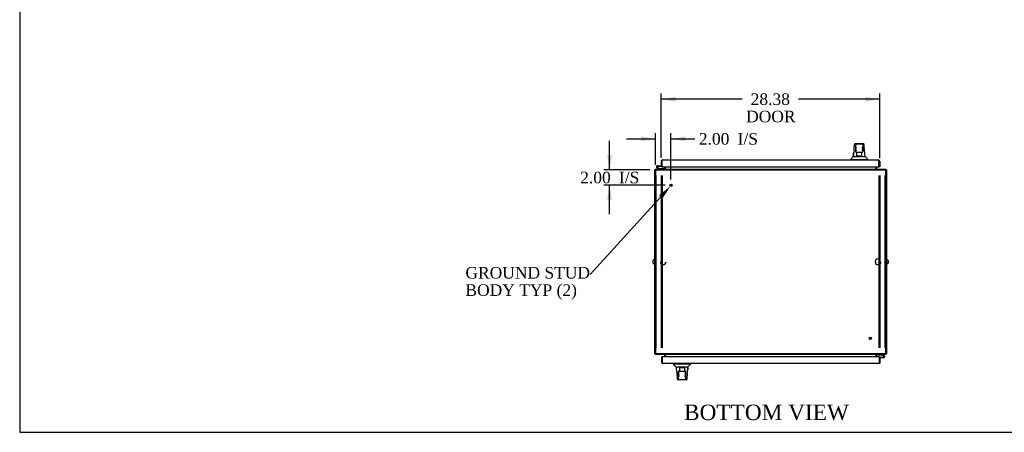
# Model space of a CAD drawing. Header units: inches. Extents: x 1 to 359, y -2 to 239.
# Tile 1 of 10: x 1 to 129, y 1 to 54. Entities that reach past the tile are written whole.
import ezdxf
from ezdxf import colors
from ezdxf.entities.mleader import LeaderData, LeaderLine
from ezdxf.enums import TextEntityAlignment as Align
from ezdxf.lldxf.tags import DXFTag
from ezdxf.math import Vec2, Vec3

# ---------------------------------------------------------------- set-up
doc = ezdxf.new("R2010")
doc.units = ezdxf.units.IN
doc.header["$MEASUREMENT"] = 0
for name, color, linetype in [('COM42890-3', 7, 'Continuous'), ('COM54578-60', 7, 'Continuous'), ('COM71109-1', 7, 'Continuous'), ('COM71110-2', 7, 'Continuous'), ('COM71111-4', 7, 'Continuous'), ('COM71112-4', 7, 'Continuous'), ('Default', 7, 'Continuous'), ('HAN13066', 7, 'Continuous'), ('SCS00680', 7, 'Continuous'), ('STD21878', 7, 'Continuous')]:
    doc.layers.add(name, color=color, linetype=linetype)
doc.styles.add('SEACAD_Times_New_Roman', font='times.ttf')
tags = doc.linetypes.add('HIDDEN2', pattern=[0.1875, 0.125, -0.0625]).pattern_tags.tags
tags[6:7] = [DXFTag(74, 4), DXFTag(75, 0), DXFTag(340, '0'), DXFTag(46, 0.0), DXFTag(50, 0.0), DXFTag(44, 0.0), DXFTag(45, 0.0)]
tags[4:5] = [DXFTag(74, 4), DXFTag(75, 0), DXFTag(340, '0'), DXFTag(46, 0.0), DXFTag(50, 0.0), DXFTag(44, 0.0), DXFTag(45, 0.0)]
doc.dimstyles.new('HAMMOND_(STH-300_x_200)', dxfattribs={"dimtxt": 1.5, "dimasz": 1.875, "dimexe": 0.75, "dimexo": 0.75, "dimgap": 0.375, "dimtad": 0, "dimtih": 1, "dimtoh": 1, "dimzin": 0, "dimdsep": 46, "dimtxsty": 'SEACAD_Times_New_Roman', "dimblk1": '_SE_FILLED', "dimblk2": '_SE_FILLED', "dimsah": 1, "dimcen": 0.75, "dimadec": 0, "dimazin": 0, "dimtfac": 0.8, "dimtofl": 0, "dimtmove": 1, "dimatfit": 3, "dimfxl": 1, "dimtolj": 1, "dimtzin": 0, "dimarcsym": 0})

# ---------------------------------------------------------------- blocks, each defined once
blk = doc.blocks.new('SE3')
at = {"layer": 'COM42890-3', "color": 7, "linetype": 'HIDDEN2'}
for p, q in [((83.93, 11.61), (83.93, 33.98)), ((84.62, 11.61), (84.62, 33.98)), ((84.74, 11.61), (84.74, 33.98)), ((112.8, 33.98), (112.8, 11.61)), ((112.93, 33.98), (112.93, 11.61)), ((113.61, 33.98), (113.61, 11.61)), ((83.93, 23.05), (83.84, 23.05)), ((113.71, 23.05), (113.61, 23.05)), ((83.84, 22.55), (83.93, 22.55)), ((113.61, 22.55), (113.71, 22.55))]:
    blk.add_line(p, q, dxfattribs=at)
at = {"layer": 'COM54578-60', "color": 7, "linetype": 'Continuous'}
for p, q in [((84.2, 34.83), (83.99, 35.04)), ((84.03, 35.08), (84.23, 34.89)), ((84.14, 35.24), (84.07, 35.24)), ((84.18, 35.12), (84.12, 35.12)), ((84.14, 35.24), (84.65, 35.24)), ((84.17, 35.18), (84.19, 35.18)), ((84.65, 35.18), (84.19, 35.18)), ((84.23, 34.89), (84.92, 34.89)), ((84.65, 35.73), (84.65, 35.73)), ((84.65, 35.24), (84.65, 35.24)), ((84.92, 34.89), (84.92, 34.83)), ((112.63, 10.7), (112.63, 10.77)), ((113.32, 10.7), (112.63, 10.7)), ((112.9, 10.41), (113.35, 10.41)), ((113.41, 10.35), (112.9, 10.35)), ((112.9, 10.35), (112.9, 10.35)), ((113.51, 10.51), (113.32, 10.7)), ((113.35, 10.77), (113.56, 10.55)), ((113.37, 10.41), (113.35, 10.41)), ((113.36, 10.47), (113.42, 10.47)), ((113.41, 10.35), (113.48, 10.35)), ((112.9, 9.86), (112.9, 9.86))]:
    blk.add_line(p, q, dxfattribs=at)
for centre in [(84.07, 35.12), (113.48, 10.47)]:
    blk.add_circle(centre, 0.05, dxfattribs=at)
for centre, radius, start, end in [((84.07, 35.12), 0.117, 0, 227.608), ((84.07, 35.12), 0.055, 0, 228.8041), ((84.07, 35.12), 0.055, 228.8041, 360), ((84.07, 35.12), 0.117, 287.0274, 360), ((84.07, 35.12), 0.135, 24.0421, 60.0736), ((113.48, 10.47), 0.135, 204.0421, 240.0736), ((113.48, 10.47), 0.117, 107.0274, 180), ((113.48, 10.47), 0.117, 180, 47.608), ((113.48, 10.47), 0.055, 48.8041, 180), ((113.48, 10.47), 0.055, 180, 48.8041)]:
    blk.add_arc(centre, radius, start, end, dxfattribs=at)
at = {"layer": 'COM71109-1', "color": 7, "linetype": 'Continuous'}
for p, q in [((83.74, 10.86), (83.74, 34.73)), ((83.84, 34.73), (83.74, 34.73)), ((85.02, 35.14), (85.02, 34.92)), ((112.52, 34.92), (112.52, 35.14)), ((113.8, 34.73), (113.71, 34.73)), ((113.8, 34.73), (113.8, 10.86)), ((83.74, 10.86), (83.84, 10.86)), ((85.02, 10.67), (85.02, 10.45)), ((112.52, 10.45), (112.52, 10.67)), ((113.71, 10.86), (113.8, 10.86))]:
    blk.add_line(p, q, dxfattribs=at)
for centre, radius, start, end in [((83.93, 34.64), 0.19, 120, 150), ((84.93, 34.92), 0.095, 270, 0), ((84.93, 34.92), 0.19, 330, 0), ((112.62, 34.92), 0.19, 180, 210), ((112.62, 34.92), 0.095, 180, 270), ((113.61, 34.64), 0.19, 30, 60), ((83.93, 10.96), 0.19, 210, 240), ((84.93, 10.67), 0.095, 0, 90), ((84.93, 10.67), 0.19, 0, 30), ((112.62, 10.67), 0.19, 150, 180), ((112.62, 10.67), 0.095, 90, 180), ((113.61, 10.96), 0.19, 300, 330)]:
    blk.add_arc(centre, radius, start, end, dxfattribs=at)
at = {"layer": 'COM71110-2', "color": 7, "linetype": 'HIDDEN2'}
for centre, start in [((112.71, 22.8), 90), ((84.84, 22.8), 180)]:
    blk.add_arc(centre, 0.375, start, 0, dxfattribs=at)
at = {"layer": 'COM71111-4', "color": 7, "linetype": 'Continuous'}
for p, q in [((83.84, 34.83), (113.71, 34.83)), ((83.84, 34.83), (83.84, 34.64)), ((83.84, 34.64), (83.84, 10.96)), ((85.12, 34.92), (85.12, 35.14)), ((85.12, 34.92), (85.12, 34.83)), ((112.43, 35.14), (112.43, 34.92)), ((112.43, 34.83), (112.43, 34.92)), ((113.71, 34.64), (113.71, 34.83)), ((113.71, 10.96), (113.71, 34.64)), ((83.84, 10.96), (83.84, 10.77)), ((113.71, 10.77), (83.84, 10.77)), ((85.12, 10.77), (85.12, 10.67)), ((85.12, 10.45), (85.12, 10.67)), ((112.43, 10.67), (112.43, 10.77)), ((112.43, 10.67), (112.43, 10.45)), ((113.71, 10.77), (113.71, 10.96))]:
    blk.add_line(p, q, dxfattribs=at)
at = {"layer": 'COM71111-4', "color": 7, "linetype": 'HIDDEN2'}
for p, q in [((83.84, 34.73), (113.71, 34.73)), ((85.09, 34.83), (85.09, 34.73)), ((85.12, 34.83), (85.12, 34.73)), ((112.43, 34.83), (112.43, 34.73)), ((112.46, 34.83), (112.46, 34.73)), ((113.71, 10.86), (83.84, 10.86)), ((85.09, 10.77), (85.09, 10.86)), ((85.12, 10.77), (85.12, 10.86)), ((112.43, 10.77), (112.43, 10.86)), ((112.46, 10.77), (112.46, 10.86))]:
    blk.add_line(p, q, dxfattribs=at)
at = {"layer": 'COM71112-4', "color": 7, "linetype": 'Continuous'}
for p, q in [((84.55, 35.82), (84.55, 35.24)), ((84.65, 35.91), (84.61, 35.95)), ((84.65, 35.82), (84.65, 35.95)), ((84.65, 35.91), (84.65, 35.82)), ((84.65, 35.82), (84.65, 35.82)), ((84.65, 35.82), (84.65, 35.24)), ((84.65, 35.82), (84.65, 35.14)), ((84.74, 36.01), (112.74, 36.01)), ((84.74, 36.01), (84.74, 36.01)), ((84.74, 36.01), (84.74, 36.01)), ((112.74, 36.01), (112.74, 36.01)), ((112.74, 36.01), (112.74, 36.01)), ((112.83, 35.91), (112.87, 35.95)), ((112.83, 35.82), (112.83, 35.95)), ((112.83, 35.82), (112.83, 35.91)), ((112.83, 35.82), (112.83, 35.82)), ((112.83, 35.14), (112.83, 35.82)), ((112.83, 35.14), (112.83, 35.82)), ((112.93, 35.82), (112.93, 35.14)), ((84.55, 35.24), (84.65, 35.24)), ((84.65, 35.14), (112.83, 35.14)), ((112.93, 35.14), (112.83, 35.14)), ((84.62, 10.45), (84.71, 10.45)), ((84.62, 10.45), (84.62, 9.77)), ((112.9, 10.45), (84.71, 10.45)), ((84.71, 10.45), (84.71, 9.77)), ((84.71, 10.45), (84.71, 9.77)), ((112.9, 9.77), (112.9, 10.45)), ((112.99, 10.35), (112.9, 10.35)), ((112.9, 9.77), (112.9, 10.35)), ((112.99, 9.77), (112.99, 10.35)), ((84.71, 9.68), (84.67, 9.64)), ((84.71, 9.77), (84.71, 9.77)), ((84.71, 9.77), (84.71, 9.68)), ((84.71, 9.77), (84.71, 9.64)), ((112.8, 9.58), (84.81, 9.58)), ((84.81, 9.58), (84.81, 9.58)), ((84.81, 9.58), (84.81, 9.58)), ((112.8, 9.58), (112.8, 9.58)), ((112.8, 9.58), (112.8, 9.58)), ((112.9, 9.77), (112.9, 9.77)), ((112.9, 9.68), (112.9, 9.77)), ((112.9, 9.77), (112.9, 9.64)), ((112.9, 9.68), (112.94, 9.64))]:
    blk.add_line(p, q, dxfattribs=at)
for centre, start, end in [((84.74, 35.82), 136.168, 180), ((84.74, 35.82), 90.1509, 136.168), ((84.74, 35.82), 90, 90.0573), ((112.74, 35.82), 89.9427, 90), ((112.74, 35.82), 43.832, 89.8491), ((112.74, 35.82), 0, 43.832), ((84.81, 9.77), 180, 223.832), ((84.81, 9.77), 223.832, 269.8491), ((84.81, 9.77), 269.9427, 270), ((112.8, 9.77), 270.1509, 316.168), ((112.8, 9.77), 270, 270.0573), ((112.8, 9.77), 316.168, 0)]:
    blk.add_arc(centre, 0.19, start, end, dxfattribs=at)
for points in [[(84.65, 35.95), (84.66, 35.97), (84.68, 35.99), (84.71, 36.01), (84.73, 36.01), (84.74, 36.01)], [(112.83, 35.95), (112.82, 35.97), (112.8, 35.99), (112.77, 36.01), (112.75, 36.01), (112.74, 36.01)], [(84.71, 9.64), (84.73, 9.62), (84.74, 9.6), (84.78, 9.58), (84.79, 9.58), (84.81, 9.58)], [(112.9, 9.64), (112.88, 9.62), (112.87, 9.6), (112.84, 9.58), (112.82, 9.58), (112.8, 9.58)]]:
    blk.add_open_spline(points, degree=3, knots=[0, 0, 0, 0, 0.5, 0.5, 1, 1, 1, 1], dxfattribs=at)
at = {"layer": 'HAN13066', "color": 7, "linetype": 'Continuous'}
for p, q in [((109.66, 38.07), (109.67, 38.07)), ((109.72, 38.13), (110.82, 38.13)), ((109.82, 37.49), (109.82, 37.96)), ((109.82, 37.08), (109.82, 37.49)), ((109.82, 37.05), (109.82, 37.08)), ((110.64, 38.05), (109.91, 38.05)), ((110.73, 37.96), (110.73, 37.49)), ((110.73, 37.49), (110.73, 37.08)), ((110.73, 37.08), (110.73, 37.05)), ((110.88, 38.07), (110.88, 38.07)), ((109.18, 36.1), (109.18, 36.01)), ((109.18, 36.09), (109.53, 36.09)), ((109.49, 36.45), (109.69, 36.45)), ((109.53, 36.09), (109.77, 36.09)), ((109.69, 36.45), (109.8, 36.45)), ((109.77, 36.09), (110.21, 36.09)), ((109.8, 36.45), (110.01, 36.45)), ((109.91, 36.99), (109.88, 36.99)), ((110.64, 36.99), (109.91, 36.99)), ((109.97, 36.56), (109.97, 36.99)), ((109.97, 36.52), (109.97, 36.56)), ((110.19, 36.51), (110, 36.51)), ((110.01, 36.45), (110.08, 36.45)), ((110.08, 36.45), (110.17, 36.45)), ((110.17, 36.45), (110.21, 36.45)), ((110.36, 36.51), (110.19, 36.51)), ((110.21, 36.45), (110.33, 36.45)), ((110.21, 36.09), (110.33, 36.09)), ((110.33, 36.45), (110.63, 36.45)), ((110.33, 36.09), (110.38, 36.09)), ((110.54, 36.51), (110.36, 36.51)), ((110.38, 36.09), (110.53, 36.09)), ((110.53, 36.09), (111.01, 36.09)), ((110.57, 36.99), (110.57, 36.56)), ((110.57, 36.56), (110.57, 36.52)), ((110.63, 36.45), (110.74, 36.45)), ((110.67, 36.99), (110.64, 36.99)), ((110.74, 36.45), (111.06, 36.45)), ((111.01, 36.09), (111.36, 36.09)), ((111.36, 36.01), (111.36, 36.1)), ((86.19, 9.58), (86.19, 9.5)), ((86.54, 9.5), (86.19, 9.5)), ((86.81, 9.14), (86.49, 9.14)), ((87.02, 9.5), (86.54, 9.5)), ((86.92, 9.14), (86.81, 9.14)), ((87.22, 9.14), (86.92, 9.14)), ((86.98, 9.04), (86.98, 9.08)), ((86.98, 8.6), (86.98, 9.04)), ((87.01, 9.08), (87.19, 9.08)), ((87.16, 9.5), (87.02, 9.5)), ((87.22, 9.5), (87.16, 9.5)), ((87.19, 9.08), (87.36, 9.08)), ((87.33, 9.5), (87.22, 9.5)), ((87.33, 9.14), (87.22, 9.14)), ((87.78, 9.5), (87.33, 9.5)), ((87.37, 9.14), (87.33, 9.14)), ((87.36, 9.08), (87.55, 9.08)), ((87.47, 9.14), (87.37, 9.14)), ((87.53, 9.14), (87.47, 9.14)), ((87.74, 9.14), (87.53, 9.14)), ((87.58, 9.08), (87.58, 9.04)), ((87.58, 9.04), (87.58, 8.6)), ((87.85, 9.14), (87.74, 9.14)), ((88.01, 9.5), (87.78, 9.5)), ((88.05, 9.14), (87.85, 9.14)), ((88.37, 9.5), (88.01, 9.5)), ((88.37, 9.5), (88.37, 9.58)), ((86.82, 8.51), (86.82, 8.54)), ((86.82, 8.11), (86.82, 8.51)), ((86.82, 7.63), (86.82, 8.11)), ((86.88, 8.6), (86.91, 8.6)), ((86.91, 8.6), (87.64, 8.6)), ((87.64, 8.6), (87.67, 8.6)), ((87.73, 8.54), (87.73, 8.51)), ((87.73, 8.51), (87.73, 8.11)), ((87.73, 8.11), (87.73, 7.63)), ((86.67, 7.52), (86.67, 7.52)), ((87.82, 7.46), (86.73, 7.46)), ((86.91, 7.54), (87.64, 7.54)), ((87.88, 7.52), (87.88, 7.52))]:
    blk.add_line(p, q, dxfattribs=at)
for centre, radius, start, end in [((125.41, 35.45), 15.93, 173.1476, 176.4108), ((109.72, 38.07), 0.06, 89.9925, 174.0071), ((109.91, 37.96), 0.09, 90, 180), ((110.07, 37.48), 0.259, 130.7149, 177.9019), ((109.86, 37.49), 0.0411, 178.3464, 179.9974), ((109.91, 37.08), 0.09, 180, 270), ((110.64, 37.96), 0.09, 0, 90), ((110.47, 37.48), 0.259, 2.0981, 49.2851), ((110.64, 37.08), 0.09, 270, 0), ((110.68, 37.49), 0.0411, 0.0026, 1.6536), ((110.82, 38.07), 0.06, 5.5758, 90.0089), ((49.02, 30.4), 62.32, 5.5659, 6.5216), ((105.39, 39.73), 5.25, 316.2334, 321.3827), ((109.88, 37.05), 0.06, 180, 270), ((110.67, 37.05), 0.06, 270, 0), ((123.48, 46.64), 16.06, 219.3746, 221.0327), ((74.07, -1.05), 16.06, 39.3746, 41.0327), ((148.53, 15.19), 62.32, 185.5659, 186.5216), ((72.14, 10.14), 15.93, 353.1476, 356.4108), ((92.16, 5.87), 5.25, 136.2334, 141.3827), ((86.91, 8.51), 0.09, 90, 180), ((86.88, 8.54), 0.06, 90, 180), ((86.86, 8.11), 0.0411, 180.0026, 181.6536), ((87.08, 8.12), 0.259, 182.0981, 229.2851), ((87.64, 8.51), 0.09, 0, 90), ((87.47, 8.12), 0.259, 310.7149, 357.9019), ((87.67, 8.54), 0.06, 0, 90), ((87.69, 8.11), 0.0411, 358.3464, 359.9974), ((86.73, 7.52), 0.06, 185.5758, 270.0089), ((86.91, 7.63), 0.09, 180, 270), ((87.64, 7.63), 0.09, 270, 0), ((87.82, 7.52), 0.06, 269.9925, 354.0071)]:
    blk.add_arc(centre, radius, start, end, dxfattribs=at)
for points in [[(109.59, 37.35), (109.61, 37.59), (109.64, 37.83), (109.66, 38.07)], [(110.93, 37.48), (110.91, 37.68), (110.9, 37.88), (110.88, 38.07)], [(109.5, 36.45), (109.51, 36.59), (109.53, 36.73), (109.54, 36.88)], [(88.05, 9.14), (88.04, 9), (88.02, 8.86), (88.01, 8.72)], [(86.61, 8.11), (86.63, 7.91), (86.65, 7.72), (86.67, 7.52)], [(87.96, 8.24), (87.93, 8), (87.91, 7.76), (87.88, 7.52)]]:
    blk.add_open_spline(points, degree=3, dxfattribs=at)
for points, knots in [([(109.91, 37.2), (109.9, 37.22), (109.9, 37.23), (109.89, 37.25), (109.88, 37.26), (109.87, 37.3), (109.86, 37.32), (109.84, 37.36), (109.84, 37.37), (109.83, 37.4), (109.83, 37.41), (109.82, 37.44), (109.82, 37.46), (109.82, 37.49)], [0, 0, 0, 0, 0.125, 0.125, 0.25, 0.25, 0.5, 0.5, 0.625, 0.625, 0.75, 0.75, 1, 1, 1, 1]), ([(110.73, 37.49), (110.73, 37.46), (110.72, 37.44), (110.71, 37.41), (110.71, 37.4), (110.7, 37.37), (110.7, 37.36), (110.69, 37.32), (110.68, 37.3), (110.66, 37.26), (110.66, 37.25), (110.65, 37.23), (110.64, 37.22), (110.64, 37.2)], [0, 0, 0, 0, 0.25, 0.25, 0.375, 0.375, 0.5, 0.5, 0.75, 0.75, 0.875, 0.875, 1, 1, 1, 1]), ([(109.97, 36.56), (109.97, 36.56), (109.97, 36.57), (109.98, 36.58), (109.98, 36.59), (109.99, 36.61), (109.99, 36.62), (110, 36.64)], [0, 0, 0, 0, 0.25, 0.25, 0.5, 0.5, 1, 1, 1, 1]), ([(110, 36.51), (110, 36.51), (109.99, 36.51), (109.99, 36.51), (109.98, 36.51), (109.98, 36.51), (109.97, 36.51), (109.97, 36.52), (109.97, 36.52), (109.97, 36.52)], [0, 0, 0, 0, 0.25, 0.25, 0.5, 0.5, 0.75, 0.75, 1, 1, 1, 1]), ([(110.54, 36.64), (110.55, 36.62), (110.55, 36.61), (110.56, 36.59), (110.57, 36.58), (110.57, 36.57), (110.57, 36.56), (110.57, 36.56)], [0, 0, 0, 0, 0.5, 0.5, 0.75, 0.75, 1, 1, 1, 1]), ([(110.57, 36.52), (110.57, 36.52), (110.57, 36.52), (110.57, 36.51), (110.56, 36.51), (110.56, 36.51), (110.55, 36.51), (110.54, 36.51)], [0, 0, 0, 0, 0.25, 0.25, 0.5, 0.5, 1, 1, 1, 1]), ([(86.98, 9.08), (86.98, 9.08), (86.98, 9.08), (86.98, 9.08), (86.98, 9.08), (86.99, 9.08), (87, 9.08), (87.01, 9.08)], [0, 0, 0, 0, 0.25, 0.25, 0.5, 0.5, 1, 1, 1, 1]), ([(87.01, 8.95), (87, 8.97), (86.99, 8.98), (86.98, 9), (86.98, 9.01), (86.98, 9.02), (86.98, 9.03), (86.98, 9.04)], [0, 0, 0, 0, 0.5, 0.5, 0.75, 0.75, 1, 1, 1, 1]), ([(87.55, 9.08), (87.55, 9.08), (87.55, 9.08), (87.56, 9.08), (87.56, 9.08), (87.57, 9.08), (87.57, 9.08), (87.57, 9.08), (87.58, 9.08), (87.58, 9.08)], [0, 0, 0, 0, 0.25, 0.25, 0.5, 0.5, 0.75, 0.75, 1, 1, 1, 1]), ([(87.58, 9.04), (87.58, 9.03), (87.57, 9.02), (87.57, 9.01), (87.57, 9), (87.56, 8.98), (87.55, 8.97), (87.55, 8.95)], [0, 0, 0, 0, 0.25, 0.25, 0.5, 0.5, 1, 1, 1, 1]), ([(86.82, 8.11), (86.82, 8.13), (86.82, 8.15), (86.83, 8.19), (86.84, 8.2), (86.84, 8.22), (86.85, 8.23), (86.86, 8.27), (86.87, 8.29), (86.88, 8.33), (86.89, 8.34), (86.9, 8.36), (86.91, 8.38), (86.91, 8.39)], [0, 0, 0, 0, 0.25, 0.25, 0.375, 0.375, 0.5, 0.5, 0.75, 0.75, 0.875, 0.875, 1, 1, 1, 1]), ([(87.64, 8.39), (87.65, 8.38), (87.65, 8.36), (87.66, 8.34), (87.67, 8.33), (87.68, 8.29), (87.69, 8.27), (87.7, 8.23), (87.71, 8.22), (87.71, 8.2), (87.72, 8.19), (87.73, 8.15), (87.73, 8.13), (87.73, 8.11)], [0, 0, 0, 0, 0.125, 0.125, 0.25, 0.25, 0.5, 0.5, 0.625, 0.625, 0.75, 0.75, 1, 1, 1, 1])]:
    blk.add_open_spline(points, degree=3, knots=knots, dxfattribs=at)
at = {"layer": 'SCS00680', "color": 7, "linetype": 'Continuous'}
for centre, start, end in [((83.8, 22.8), 100.3132, 259.6868), ((113.74, 22.8), 280.3132, 79.6868)]:
    blk.add_arc(centre, 0.331, start, end, dxfattribs=at)
at = {"layer": 'STD21878', "color": 7, "linetype": 'HIDDEN2'}
for centre, radius in [((85.84, 32.73), 0.141), ((85.84, 32.73), 0.125), ((111.71, 12.86), 0.141), ((111.71, 12.86), 0.125)]:
    blk.add_circle(centre, radius, dxfattribs=at)
blk = doc.blocks.new('DMBLK9002')
at = {"layer": 'Default', "linetype": 'Continuous'}
for points in [[(86.43, 44.21), (84.55, 43.9), (86.43, 43.58)], [(111.05, 44.21), (111.05, 43.58), (112.93, 43.9)]]:
    blk.add_hatch(color=7, dxfattribs=at).paths.add_polyline_path(points)
at = {"layer": 'Default', "color": 7, "linetype": 'Continuous'}
for p, q in [((84.55, 36.28), (84.55, 44.65)), ((95.07, 43.9), (84.55, 43.9)), ((112.93, 43.9), (102.41, 43.9)), ((112.93, 36.23), (112.93, 44.65))]:
    blk.add_line(p, q, dxfattribs=at)
at = {"layer": 'Default', "color": 7, "linetype": 'Continuous', "style": 'SEACAD_Times_New_Roman'}
for s, p in [('28.38', (96.18, 44.65)), ('DOOR', (95.59, 42.4))]:
    blk.add_text(s, height=1.5, dxfattribs=at).set_placement(p, align=Align.TOP_LEFT)
blk = doc.blocks.new('_SE_FILLED')
at = {"color": 0}
blk.add_line((0, 0), (-1, 0), dxfattribs=at)
blk.add_solid([(0, 0), (-1, -0.1665), (-1, 0.1665), (0, 0)], dxfattribs=at)
blk = doc.blocks.new('DMBLK9006')
at = {"layer": 'Default', "linetype": 'Continuous'}
for points in [[(77.56, 36.61), (77.87, 34.73), (78.18, 36.61)], [(77.56, 30.86), (78.18, 30.86), (77.87, 32.73)]]:
    blk.add_hatch(color=7, dxfattribs=at).paths.add_polyline_path(points)
at = {"layer": 'Default', "color": 7, "linetype": 'Continuous'}
for p, q in [((77.87, 34.73), (77.87, 38.48)), ((83.09, 34.73), (77.12, 34.73)), ((85.09, 32.73), (77.12, 32.73)), ((77.87, 28.98), (77.87, 32.73))]:
    blk.add_line(p, q, dxfattribs=at)
at = {"layer": 'Default', "color": 7, "linetype": 'Continuous', "style": 'SEACAD_Times_New_Roman'}
for s, p in [('2.00', (74.06, 34.48)), ('I/S', (79.09, 34.48))]:
    blk.add_text(s, height=1.5, dxfattribs=at).set_placement(p, align=Align.TOP_LEFT)
blk = doc.blocks.new('DMBLK9007')
at = {"layer": 'Default', "linetype": 'Continuous'}
for points in [[(81.96, 39.07), (81.96, 38.44), (83.84, 38.75)], [(87.71, 39.07), (85.84, 38.75), (87.71, 38.44)]]:
    blk.add_hatch(color=7, dxfattribs=at).paths.add_polyline_path(points)
at = {"layer": 'Default', "color": 7, "linetype": 'Continuous'}
for p, q in [((80.09, 38.75), (83.84, 38.75)), ((83.84, 35.39), (83.84, 39.5)), ((85.84, 33.48), (85.84, 39.5)), ((85.84, 38.75), (88.18, 38.75)), ((88.18, 38.75), (88.93, 38.75))]:
    blk.add_line(p, q, dxfattribs=at)
at = {"layer": 'Default', "color": 7, "linetype": 'Continuous', "style": 'SEACAD_Times_New_Roman'}
for s, p in [('I/S', (94.49, 39.5)), ('2.00', (89.46, 39.5))]:
    blk.add_text(s, height=1.5, dxfattribs=at).set_placement(p, align=Align.TOP_LEFT)
blk = doc.blocks.new('BORDER')
at = {"layer": 'Default', "color": 7, "linetype": 'Continuous'}
for p, q in [((-41.86, 27.86), (-41.86, 0)), ((-41.86, 0), (0, 0))]:
    blk.add_line(p, q, dxfattribs=at)

msp = doc.modelspace()

# ---------------------------------------------------------------- block references
at = {"layer": 'Default', "color": 7, "xscale": 8.55, "yscale": 8.55, "zscale": 8.55}
msp.add_blockref('BORDER', (359.223, 0.67), dxfattribs=at)
at = {"layer": 'Default'}
msp.add_blockref('SE3', (0, 0), dxfattribs=at)

# ---------------------------------------------------------------- texts
at = {"layer": 'Default', "color": 7, "linetype": 'Continuous', "style": 'SEACAD_Times_New_Roman'}
msp.add_text('BOTTOM VIEW', height=2, dxfattribs=at).set_placement((87.539, 4.259), align=Align.TOP_LEFT)

# ---------------------------------------------------------------- dimensions: what is measured, and where the dimension line sits
at = {"layer": 'Default', "color": 7, "linetype": 'Continuous'}
dim = msp.add_linear_dim(base=(84.552702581, 43.89537165), p1=(112.927702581, 35.480774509), p2=(84.552702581, 35.533274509), text='\\A1;<>\\PDOOR', dimstyle='HAMMOND_(STH-300_x_200)', override={"dimtmove": 0}, dxfattribs=at)
dim.commit()
dim.dimension.update_dxf_attribs({"geometry": 'DMBLK9002', "text_midpoint": (98.740202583, 43.89537165), "dimtype": 160})
dim = msp.add_linear_dim(base=(85.838, 38.755), p1=(83.838, 34.636), p2=(85.838, 32.731), text='\\A1;<> I/S', dimstyle='HAMMOND_(STH-300_x_200)', dxfattribs=at)
dim.commit()
dim.dimension.update_dxf_attribs({"geometry": 'DMBLK9007', "text_midpoint": (88.934, 38.755), "dimtype": 160})
dim = msp.add_linear_dim(base=(77.869, 34.731), p1=(85.838, 32.731), p2=(83.838, 34.731), angle=90, text='\\A1;<> I/S', dimstyle='HAMMOND_(STH-300_x_200)', override={"dimtmove": 0}, dxfattribs=at)
dim.commit()
dim.dimension.update_dxf_attribs({"geometry": 'DMBLK9006', "text_midpoint": (77.869, 33.731), "dimtype": 160})

# ---------------------------------------------------------------- leaders
ml = msp.add_multileader_mtext('Standard', dxfattribs=at)
ml.set_content('{\\pxsm0.9;\\fTimes New Roman|b0||i0||c0|p34;\\W1.;GROUND STUD\\PBODY TYP (2)\\P}', color=7)
ml.set_leader_properties()
ml.build(insert=Vec2(0, 0))
ml.multileader.update_dxf_attribs({"dogleg_length": 0, "arrow_head_size": 1.875})
ctx = ml.context
ctx.base_point, ctx.char_height, ctx.arrow_head_size, ctx.landing_gap_size = Vec3(59.073, 20.475), 1.5, 1.875, 0.525
notes = []
notes.append((ctx, [(0, (1, 1, 0), (75.349, 21.135), (-1, 0), 0, [(0, [(85.779, 32.604)], 0, [])])]))
ctx.mtext.insert = Vec3(59.163, 22.122)
for ctx, leaders in notes:
    for number, flags, end, landing, length, lines in leaders:
        leader = LeaderData()
        leader.index, (leader.has_last_leader_line, leader.has_dogleg_vector, leader.attachment_direction) = number, flags
        leader.last_leader_point, leader.dogleg_vector, leader.dogleg_length = Vec3(end), Vec3(landing), length
        for number, points, colour, breaks in lines:
            line = LeaderLine()
            line.index, line.vertices, line.color, line.breaks = number, Vec3.list(points), colors.encode_raw_color(colour), breaks
            leader.lines.append(line)
        ctx.leaders.append(leader)

doc.saveas('drawing.dxf')
